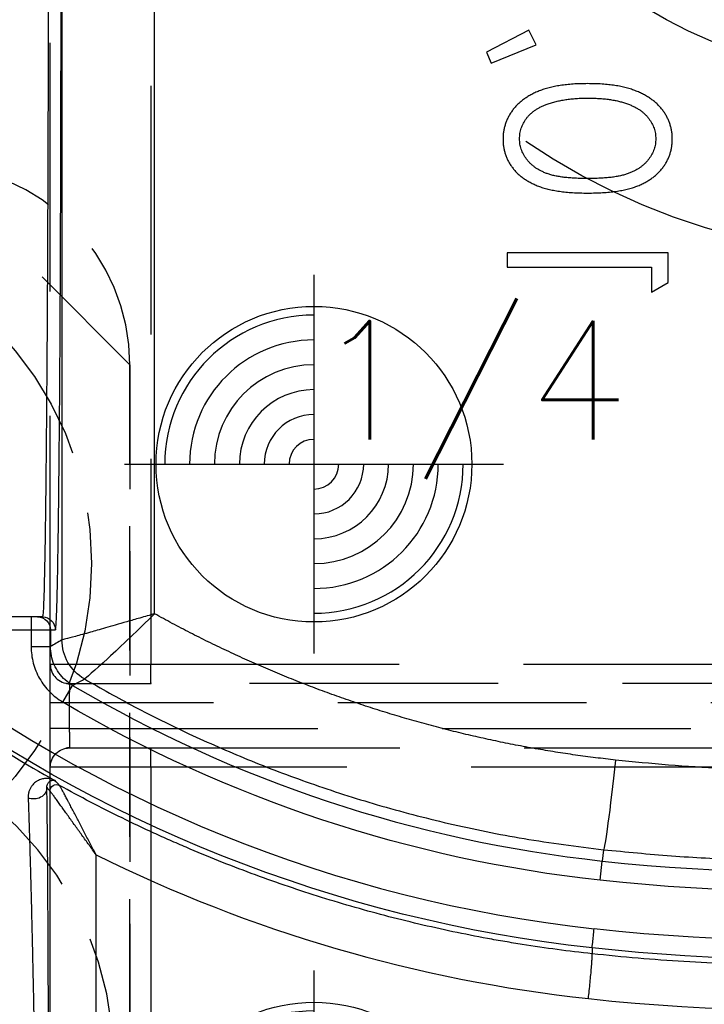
# Model space of a CAD drawing. Extents: x 2651 to 7771, y -1163 to 1075.
# Tile 203 of 256: x 4215 to 4229, y 291 to 311. Entities that reach past the tile are written whole.
import ezdxf

# ---------------------------------------------------------------- set-up
doc = ezdxf.new("R2010")
doc.units = 0
doc.header["$LTSCALE"] = 10
for name, pattern in [('CNSHID', [4, 3, -1]), ('DASHED', [0.75, 0.5, -0.25]), ('HIDDEN', [0.375, 0.25, -0.125])]:
    doc.linetypes.add(name, pattern=pattern)
doc.layers.get('0').update_dxf_attribs({"linetype": 'CONTINUOUS'})
doc.layers.get('Defpoints').update_dxf_attribs({"linetype": 'CONTINUOUS'})
for name, color, linetype in [('1', 7, 'CONTINUOUS'), ('204', 7, 'CONTINUOUS'), ('COOL', 150, 'HIDDEN'), ('DIM', 3, 'CONTINUOUS'), ('LAYER_103', 7, 'CONTINUOUS'), ('PIN', 3, 'CONTINUOUS'), ('WL1-HL', 4, 'CNSHID')]:
    doc.layers.add(name, color=color, linetype=linetype)
doc.styles.get("Standard").update_dxf_attribs({"font": 'romans.shx'})
doc.dimstyles.new('MM& INCH5', dxfattribs={"dimtxt": 5, "dimasz": 2.5, "dimexe": 1, "dimexo": 0.5, "dimtad": 0, "dimrnd": 1.38778e-17, "dimzin": 9, "dimdsep": 46, "dimtxsty": 'Standard', "dimblk": 'CLOSED', "dimcen": 0, "dimclrd": 3, "dimclre": 3, "dimclrt": 3, "dimazin": 2, "dimtfac": 0.75, "dimtofl": 0, "dimtmove": 0, "dimatfit": 3, "dimfxl": 0, "dimtolj": 1, "dimarcsym": 0})

# ---------------------------------------------------------------- blocks, each defined once
blk = doc.blocks.new('DSD')
at = {"layer": '1', "color": 6, "linetype": 'DASHED'}
for p, q in [((499.908, 511.092), (499.908, 526.896)), ((501.927, 526.896), (501.927, 511.092)), ((499.908, 511.092), (501.927, 511.092)), ((499.898, 510.703), (462.919, 510.703)), ((501.538, 510.703), (499.898, 510.703)), ((501.545, 510.315), (468.644, 510.315)), ((501.545, 509.797), (501.545, 510.315)), ((501.545, 510.315), (501.927, 510.315)), ((501.927, 510.315), (501.927, 509.797)), ((468.644, 509.797), (501.545, 509.797)), ((501.545, 509.797), (501.927, 509.797)), ((462.919, 509.408), (499.898, 509.408)), ((501.538, 509.408), (499.898, 509.408)), ((499.908, 459.883), (499.908, 509.019)), ((501.927, 509.019), (499.908, 509.019)), ((501.927, 509.019), (501.927, 460.933)), ((501.922, 508.326), (501.922, 508.663))]:
    blk.add_line(p, q, dxfattribs=at)
at = {"layer": '1', "color": 252, "linetype": 'Continuous'}
for p, q in [((501.935, 511.57), (501.935, 526.418)), ((501.004, 525.133), (501.004, 512.855)), ((490.87, 513.364), (490.828, 512.978)), ((490.803, 512.75), (490.828, 512.978)), ((501.675, 509.779), (501.477, 509.445)), ((501.923, 508.664), (501.923, 508.326)), ((502.312, 508.664), (501.923, 508.664)), ((502.312, 508.326), (502.312, 508.664)), ((501.692, 464.145), (501.692, 508.531)), ((501.923, 508.326), (501.825, 508.326)), ((502.312, 508.326), (501.923, 508.326)), ((502.711, 508.326), (502.312, 508.326)), ((502.312, 508.067), (502.312, 508.326)), ((499.831, 508.003), (499.831, 464.659))]:
    blk.add_line(p, q, dxfattribs=at)
at = {"layer": '1', "color": 7, "linetype": 'Continuous'}
for p, q in [((502.084, 508.067), (502.182, 508.067)), ((502.182, 508.067), (502.312, 508.067)), ((502.312, 508.067), (502.711, 508.067)), ((489.834, 501.531), (489.501, 501.341)), ((489.834, 501.033), (489.834, 501.531)), ((489.501, 501.341), (489.501, 500.742)), ((492.74, 501.033), (489.834, 501.033)), ((492.74, 500.742), (492.74, 501.033)), ((489.501, 500.742), (492.74, 500.742)), ((493.06, 496.922), (492.159, 496.555)), ((493.155, 496.704), (493.06, 496.922)), ((492.303, 496.258), (493.155, 496.704)), ((492.159, 496.555), (492.303, 496.258))]:
    blk.add_line(p, q, dxfattribs=at)
at = {"layer": '1', "color": 252, "linetype": 'Continuous', "extrusion": (0, 0, -1)}
for centre, radius, start, end in [((-486.693, 474.837), 40.124, 53.8028, 96.2068), ((-487.959, 486.516), 28.376, 96.2147, 157.8612), ((-486.693, 474.837), 38.753, 53.2604, 96.1879), ((-487.959, 486.516), 27.006, 96.1879, 120.5226)]:
    blk.add_arc(centre, radius, start, end, dxfattribs=at)
at = {"layer": '1', "color": 110, "linetype": 'Continuous'}
for centre, radius, start, end in [((486.693, 474.837), 39.735, 83.7932, 129.3821), ((487.959, 486.516), 27.988, 21.018, 83.7852)]:
    blk.add_arc(centre, radius, start, end, dxfattribs=at)
at = {"layer": '1', "color": 252, "linetype": 'Continuous'}
for centre, radius, start, end in [((486.693, 474.837), 38.365, 83.8121, 126.7396), ((487.959, 486.516), 26.617, 59.4774, 83.8121)]:
    blk.add_arc(centre, radius, start, end, dxfattribs=at)
at = {"layer": '1', "color": 7, "linetype": 'Continuous'}
blk.add_arc((487.959, 486.516), 28.454, 56.6874, 60.8315, dxfattribs=at)
at = {"layer": '1', "color": 6, "linetype": 'DASHED', "extrusion": (0, 0, -1)}
blk.add_arc((-501.538, 511.092), 0.389, 180, 270, dxfattribs=at)
at = {"layer": '1', "color": 6, "linetype": 'DASHED'}
blk.add_arc((501.538, 509.019), 0.389, 0, 90, dxfattribs=at)
at = {"layer": '1', "color": 252, "linetype": 'Continuous'}
for centre, major_axis, ratio, start_param, end_param in [((486.674, 474.837), (-41.149, 0), 1, 4.604494, 5.330589), ((464.37, 486.503), (-47.418, -0.042), 0.865972, 3.795115, 3.797219)]:
    blk.add_ellipse(centre, major_axis=major_axis, ratio=ratio, start_param=start_param, end_param=end_param, dxfattribs=at)
at = {"layer": '1', "color": 7, "linetype": 'Continuous'}
blk.add_ellipse((487.939, 486.516), major_axis=(-29.401, 0), ratio=1, start_param=4.251891, end_param=4.60449, dxfattribs=at)
at = {"layer": '1', "color": 252, "linetype": 'Continuous', "extrusion": (0, 0, -1)}
for centre, major_axis, ratio, start_param, end_param in [((490.608, 510.947), (0.196, 1.803), 0.026024, 4.709561, 6.274456), ((502.255, 511.501), (0.259, 0.004), 0.885838, 3.160401, 5.197109), ((501.805, 511.57), (-0.072, -0.108), 0.998651, 4.124129, 6.199042), ((501.805, 511.57), (0.0968, 0.0861), 0.999914, 0.727159, 2.802769), ((500.785, 508.531), (-0.452, 0.786), 0.999949, 1.049185, 2.092408), ((500.785, 508.531), (-0.106, -0.901), 0.999761, 3.551938, 4.595151), ((502.084, 508.326), (0, -0.259), 0.999962, 0, 1.570796), ((502.182, 508.326), (0, 0.259), 0.999962, 3.141593, 4.712389)]:
    blk.add_ellipse(centre, major_axis=major_axis, ratio=ratio, start_param=start_param, end_param=end_param, dxfattribs=at)
at = {"layer": '1', "color": 252, "linetype": 'Continuous'}
for points, knots in [([(501.961, 518.374), (501.961, 518.2), (501.961, 518.025), (501.961, 517.764), (501.961, 517.634), (501.962, 517.504), (501.962, 517.417), (501.962, 517.373), (501.962, 517.157), (501.962, 516.815), (501.963, 516.31), (501.965, 515.813), (501.966, 515.489), (501.967, 515.247), (501.967, 515.127), (501.967, 515.008), (501.968, 514.948), (501.968, 514.928), (501.968, 514.889), (501.969, 514.712), (501.97, 514.384), (501.973, 513.941), (501.974, 513.658), (501.976, 513.382), (501.977, 513.247), (501.978, 513.082), (501.978, 513.049), (501.979, 512.984), (501.979, 512.952), (501.98, 512.856), (501.981, 512.794), (501.982, 512.609), (501.984, 512.373), (501.987, 512.158), (501.989, 511.952), (501.99, 511.854), (501.993, 511.67), (501.994, 511.583), (501.996, 511.501)], [0, 0, 0, 0, 0.0625, 0.0625, 0.09375, 0.109375, 0.109375, 0.125, 0.125, 0.1875, 0.25, 0.3125, 0.375, 0.375, 0.40625, 0.421875, 0.421875, 0.429688, 0.429688, 0.4375, 0.5, 0.5625, 0.625, 0.625, 0.6875, 0.6875, 0.703125, 0.703125, 0.71875, 0.71875, 0.75, 0.75, 0.8125, 0.875, 0.875, 0.9375, 0.9375, 1, 1, 1, 1]), ([(491.031, 514.727), (491.03, 514.723), (491.026, 514.683), (491.011, 514.54), (491, 514.44), (490.989, 514.339)], [0, 0, 0, 0, 0.5, 0.5, 1, 1, 1, 1]), ([(490.803, 512.75), (490.348, 512.794), (489.437, 512.884), (488.065, 512.955), (485.663, 513), (482.338, 512.805), (478.26, 512.101), (474.598, 511.067), (471.361, 509.812), (468.547, 508.425), (466.128, 507.004), (464.694, 505.986), (464.023, 505.509)], [0, 0, 0, 0, 0.048366, 0.096732, 0.145099, 0.302324, 0.447855, 0.58169, 0.703824, 0.814256, 0.912982, 1, 1, 1, 1]), ([(501.241, 509.314), (500.906, 509.504), (500.217, 509.894), (499.122, 510.434), (497.945, 510.951), (496.682, 511.431), (495.333, 511.865), (493.899, 512.239), (492.382, 512.55), (491.337, 512.682), (490.803, 512.75)], [0, 0, 0, 0, 0.104323, 0.214554, 0.330692, 0.452738, 0.580692, 0.714553, 0.854323, 1, 1, 1, 1]), ([(502.312, 508.664), (502.312, 508.777), (502.297, 508.887), (502.24, 509.103), (502.197, 509.209), (502.086, 509.403), (502.017, 509.494), (501.86, 509.653), (501.772, 509.722), (501.675, 509.779)], [0, 0, 0, 0, 0.25, 0.25, 0.5, 0.5, 0.75, 0.75, 1, 1, 1, 1]), ([(501.477, 509.445), (501.473, 509.442), (501.469, 509.44), (501.443, 509.426), (501.422, 509.414), (501.347, 509.373), (501.294, 509.344), (501.241, 509.314)], [0, 0, 0, 0, 0.053761, 0.053761, 0.326804, 0.326804, 1, 1, 1, 1]), ([(501.477, 509.445), (501.528, 509.41), (501.632, 509.341), (501.758, 509.197), (501.853, 509.031), (501.912, 508.85), (501.92, 508.725), (501.923, 508.664)], [0, 0, 0, 0, 0.195653, 0.397798, 0.602202, 0.804347, 1, 1, 1, 1]), ([(499.831, 508.003), (500.161, 508.329), (500.499, 508.651), (501.039, 509.15), (501.229, 509.316), (501.241, 509.314)], [0, 0, 0, 0, 0.5, 0.5, 1, 1, 1, 1]), ([(499.831, 508.003), (499.929, 508.032), (500.117, 508.087), (500.382, 508.163), (500.614, 508.229), (500.812, 508.287), (500.977, 508.335), (501.194, 508.397), (501.436, 508.463), (501.643, 508.517), (501.675, 508.526), (501.691, 508.531)], [0, 0, 0, 0, 0.105119, 0.201549, 0.289295, 0.368365, 0.43877, 0.50053, 0.668056, 0.834313, 1, 1, 1, 1]), ([(501.969, 495.113), (501.969, 495.394), (501.969, 495.967), (501.97, 496.839), (501.972, 497.737), (501.975, 498.655), (501.978, 499.586), (501.982, 500.522), (501.986, 501.455), (501.992, 502.375), (501.998, 503.272), (502.005, 504.132), (502.012, 504.945), (502.02, 505.695), (502.029, 506.369), (502.039, 506.953), (502.049, 507.432), (502.06, 507.789), (502.072, 508.022), (502.08, 508.052), (502.084, 508.067)], [0, 0, 0, 0, 0.041403, 0.084471, 0.129205, 0.175604, 0.223668, 0.273397, 0.324791, 0.377851, 0.432575, 0.488964, 0.547018, 0.606736, 0.668119, 0.731167, 0.795879, 0.862255, 0.930296, 1, 1, 1, 1])]:
    blk.add_open_spline(points, degree=3, knots=knots, dxfattribs=at)
at = {"layer": '1', "color": 7, "linetype": 'Continuous'}
for points, knots in [([(502.372, 511.706), (502.369, 511.786), (502.366, 511.871), (502.36, 512.051), (502.357, 512.146), (502.35, 512.347), (502.344, 512.557), (502.337, 512.787), (502.332, 512.966), (502.33, 513.027), (502.328, 513.105), (502.327, 513.12), (502.327, 513.152), (502.325, 513.199), (502.321, 513.374), (502.316, 513.538), (502.309, 513.806), (502.303, 514.081), (502.292, 514.511), (502.286, 514.81), (502.282, 514.981), (502.282, 515), (502.281, 515.038), (502.28, 515.058), (502.279, 515.115), (502.277, 515.231), (502.274, 515.347), (502.269, 515.581), (502.263, 515.896), (502.254, 516.376), (502.245, 516.865), (502.239, 517.196), (502.235, 517.405), (502.235, 517.447), (502.233, 517.531), (502.231, 517.657), (502.229, 517.826), (502.227, 517.952), (502.225, 518.037), (502.225, 518.079), (502.223, 518.205), (502.221, 518.29), (502.22, 518.374)], [0, 0, 0, 0, 0.0625, 0.0625, 0.125, 0.125, 0.1875, 0.25, 0.25, 0.28125, 0.28125, 0.289063, 0.289063, 0.296875, 0.3125, 0.375, 0.375, 0.4375, 0.5, 0.5625, 0.5625, 0.570313, 0.570313, 0.578125, 0.578125, 0.59375, 0.625, 0.625, 0.6875, 0.75, 0.8125, 0.875, 0.875, 0.890625, 0.890625, 0.90625, 0.9375, 0.953125, 0.953125, 0.96875, 0.96875, 1, 1, 1, 1]), ([(463.127, 507.454), (463.378, 507.635), (463.757, 507.902), (464.204, 508.206), (464.397, 508.335), (464.526, 508.42), (464.591, 508.463), (465.173, 508.844), (466.221, 509.496), (467.834, 510.4), (468.936, 510.952), (469.772, 511.348), (470.193, 511.541), (470.688, 511.758), (470.901, 511.849), (471.044, 511.909), (471.115, 511.939), (471.757, 512.208), (472.904, 512.656), (474.644, 513.246), (476.404, 513.754), (478.183, 514.182), (479.981, 514.528), (481.797, 514.793), (483.021, 514.915), (483.791, 514.974), (483.945, 514.985), (484.176, 515), (484.253, 515.005), (484.408, 515.014), (484.793, 515.035), (485.179, 515.051), (486.104, 515.079), (487.337, 515.088), (489.185, 515.016), (490.416, 514.911), (491.031, 514.845)], [0, 0, 0, 0, 0.03125, 0.046875, 0.054688, 0.054688, 0.0625, 0.0625, 0.125, 0.1875, 0.25, 0.25, 0.28125, 0.296875, 0.304688, 0.304688, 0.3125, 0.3125, 0.375, 0.4375, 0.5, 0.5625, 0.625, 0.6875, 0.75, 0.75, 0.765625, 0.765625, 0.773438, 0.773438, 0.78125, 0.8125, 0.8125, 0.875, 0.9375, 1, 1, 1, 1]), ([(491.031, 514.845), (491.501, 514.794), (491.969, 514.731), (492.553, 514.638), (492.67, 514.619), (492.844, 514.589), (492.903, 514.579), (493.019, 514.558), (493.31, 514.506), (493.599, 514.448), (494.29, 514.303), (495.205, 514.087), (496.557, 513.695), (497.888, 513.238), (498.762, 512.889), (499.304, 512.656), (499.466, 512.585), (499.628, 512.513), (499.736, 512.464), (499.79, 512.44), (500.058, 512.317), (500.272, 512.216), (500.909, 511.904), (501.328, 511.686), (501.742, 511.457)], [0, 0, 0, 0, 0.125, 0.125, 0.15625, 0.15625, 0.171875, 0.171875, 0.1875, 0.25, 0.25, 0.375, 0.5, 0.625, 0.75, 0.75, 0.78125, 0.796875, 0.796875, 0.8125, 0.8125, 0.875, 0.875, 1, 1, 1, 1]), ([(501.004, 512.855), (501.014, 512.836), (501.023, 512.818), (501.042, 512.782), (501.052, 512.764), (501.081, 512.709), (501.118, 512.637), (501.175, 512.529), (501.231, 512.423), (501.277, 512.334), (501.309, 512.272), (501.323, 512.246), (501.332, 512.229), (501.336, 512.22), (501.359, 512.176), (501.377, 512.142), (501.412, 512.074), (501.43, 512.04), (501.464, 511.974), (501.481, 511.941), (501.515, 511.877), (501.535, 511.838), (501.555, 511.8), (501.563, 511.785), (501.567, 511.777), (501.579, 511.755), (501.587, 511.74), (501.609, 511.697), (501.624, 511.67), (501.644, 511.631), (501.654, 511.612), (501.665, 511.592), (501.67, 511.583), (501.673, 511.578), (501.675, 511.574), (501.682, 511.561), (501.693, 511.54), (501.708, 511.512), (501.717, 511.497), (501.722, 511.488), (501.725, 511.484), (501.728, 511.478), (501.731, 511.474), (501.733, 511.47), (501.734, 511.465), (501.745, 511.454), (501.741, 511.458)], [0, 0, 0, 0, 0.03125, 0.03125, 0.0625, 0.0625, 0.125, 0.1875, 0.25, 0.3125, 0.34375, 0.359375, 0.359375, 0.375, 0.375, 0.4375, 0.4375, 0.5, 0.5, 0.5625, 0.5625, 0.625, 0.640625, 0.640625, 0.65625, 0.65625, 0.6875, 0.6875, 0.75, 0.75, 0.78125, 0.796875, 0.804687, 0.804687, 0.8125, 0.8125, 0.84375, 0.875, 0.90625, 0.90625, 0.921875, 0.921875, 0.9375, 0.9375, 0.96875, 1, 1, 1, 1]), ([(501.004, 512.855), (501.028, 512.821), (501.052, 512.788), (501.088, 512.738), (501.1, 512.722), (501.124, 512.688), (501.136, 512.672), (501.172, 512.622), (501.219, 512.556), (501.29, 512.458), (501.348, 512.377), (501.389, 512.321), (501.406, 512.296), (501.418, 512.28), (501.424, 512.272), (501.452, 512.232), (501.475, 512.201), (501.52, 512.138), (501.542, 512.107), (501.585, 512.046), (501.607, 512.017), (501.649, 511.958), (501.675, 511.922), (501.7, 511.886), (501.71, 511.872), (501.715, 511.866), (501.73, 511.845), (501.74, 511.831), (501.768, 511.792), (501.786, 511.767), (501.812, 511.731), (501.825, 511.714), (501.837, 511.697), (501.845, 511.687), (501.848, 511.681), (501.86, 511.666), (501.874, 511.647), (501.893, 511.622), (501.903, 511.608), (501.91, 511.599), (501.913, 511.595), (501.917, 511.589), (501.92, 511.586), (501.924, 511.582), (501.926, 511.578), (501.937, 511.568), (501.932, 511.571)], [0, 0, 0, 0, 0.0625, 0.0625, 0.09375, 0.09375, 0.125, 0.125, 0.1875, 0.25, 0.3125, 0.34375, 0.359375, 0.359375, 0.375, 0.375, 0.4375, 0.4375, 0.5, 0.5, 0.5625, 0.5625, 0.625, 0.640625, 0.640625, 0.65625, 0.65625, 0.6875, 0.6875, 0.75, 0.75, 0.78125, 0.796875, 0.796875, 0.8125, 0.8125, 0.84375, 0.875, 0.90625, 0.90625, 0.921875, 0.921875, 0.9375, 0.9375, 0.96875, 1, 1, 1, 1]), ([(501.827, 511.361), (501.847, 511.351), (501.869, 511.342), (501.888, 511.335), (501.926, 511.324), (501.953, 511.32), (502.007, 511.317), (502.035, 511.318), (502.09, 511.327), (502.118, 511.335), (502.159, 511.352), (502.173, 511.359), (502.193, 511.371), (502.2, 511.375), (502.213, 511.383), (502.22, 511.388), (502.239, 511.403), (502.251, 511.413), (502.275, 511.437), (502.287, 511.45), (502.308, 511.479), (502.318, 511.495), (502.336, 511.528), (502.344, 511.547), (502.355, 511.576), (502.358, 511.587), (502.362, 511.603), (502.363, 511.608), (502.366, 511.62), (502.367, 511.625), (502.369, 511.643), (502.371, 511.655), (502.372, 511.68), (502.373, 511.693), (502.372, 511.706)], [0, 0, 0, 0, 0.0625, 0.125, 0.125, 0.25, 0.25, 0.375, 0.375, 0.5, 0.5, 0.5625, 0.5625, 0.59375, 0.59375, 0.625, 0.625, 0.6875, 0.6875, 0.75, 0.75, 0.8125, 0.8125, 0.875, 0.875, 0.90625, 0.90625, 0.921875, 0.921875, 0.9375, 0.9375, 0.96875, 0.96875, 1, 1, 1, 1]), ([(501.996, 511.501), (501.996, 511.496), (501.996, 511.487), (501.995, 511.478), (501.994, 511.469), (501.993, 511.465), (501.991, 511.457), (501.988, 511.446), (501.984, 511.436), (501.979, 511.423), (501.975, 511.418), (501.965, 511.402), (501.957, 511.393), (501.945, 511.382), (501.941, 511.378), (501.933, 511.372), (501.92, 511.364), (501.907, 511.359), (501.89, 511.354), (501.881, 511.353), (501.865, 511.352), (501.857, 511.353), (501.847, 511.354), (501.842, 511.356), (501.838, 511.357), (501.834, 511.359), (501.829, 511.36), (501.825, 511.362)], [0, 0, 0, 0, 0.03125, 0.0625, 0.0625, 0.09375, 0.09375, 0.125, 0.1875, 0.1875, 0.25, 0.25, 0.375, 0.375, 0.4375, 0.4375, 0.5, 0.625, 0.625, 0.75, 0.75, 0.875, 0.875, 0.9375, 0.96875, 0.96875, 1, 1, 1, 1]), ([(491.122, 499.538), (491.07, 499.538), (490.969, 499.537), (490.822, 499.531), (490.685, 499.52), (490.556, 499.505), (490.436, 499.487), (490.326, 499.462), (490.224, 499.435), (490.131, 499.403), (490.046, 499.367), (489.966, 499.327), (489.892, 499.283), (489.822, 499.237), (489.758, 499.187), (489.699, 499.134), (489.647, 499.076), (489.599, 499.015), (489.557, 498.952), (489.52, 498.886), (489.488, 498.819), (489.463, 498.749), (489.443, 498.679), (489.429, 498.606), (489.42, 498.531), (489.419, 498.481), (489.418, 498.455)], [0, 0, 0, 0, 0.068595, 0.133246, 0.194313, 0.251279, 0.304513, 0.354235, 0.400481, 0.443411, 0.484015, 0.523252, 0.561042, 0.5979, 0.633518, 0.668314, 0.702496, 0.736685, 0.770293, 0.803437, 0.835913, 0.86846, 0.900847, 0.933467, 0.966258, 1, 1, 1, 1]), ([(492.823, 498.455), (492.823, 498.481), (492.822, 498.531), (492.813, 498.606), (492.799, 498.678), (492.779, 498.749), (492.755, 498.818), (492.723, 498.885), (492.687, 498.95), (492.645, 499.013), (492.598, 499.073), (492.545, 499.131), (492.486, 499.184), (492.422, 499.233), (492.353, 499.281), (492.278, 499.324), (492.198, 499.364), (492.111, 499.401), (492.018, 499.433), (491.916, 499.462), (491.805, 499.485), (491.685, 499.504), (491.557, 499.52), (491.42, 499.531), (491.274, 499.537), (491.173, 499.538), (491.122, 499.538)], [0, 0, 0, 0, 0.033787, 0.066622, 0.099285, 0.131361, 0.163585, 0.196104, 0.228902, 0.262158, 0.295991, 0.330218, 0.36506, 0.400951, 0.43762, 0.475708, 0.515381, 0.556414, 0.599765, 0.646424, 0.696431, 0.749782, 0.806573, 0.867436, 0.931887, 1, 1, 1, 1]), ([(489.751, 498.446), (489.752, 498.481), (489.756, 498.553), (489.783, 498.659), (489.829, 498.76), (489.88, 498.841), (489.928, 498.903), (489.97, 498.947), (490.016, 498.987), (490.067, 499.025), (490.121, 499.06), (490.179, 499.093), (490.242, 499.122), (490.309, 499.149), (490.383, 499.172), (490.464, 499.192), (490.553, 499.21), (490.651, 499.223), (490.757, 499.234), (490.871, 499.241), (490.993, 499.247), (491.077, 499.247), (491.121, 499.247)], [0, 0, 0, 0, 0.060387, 0.120883, 0.182755, 0.247811, 0.281299, 0.315088, 0.349702, 0.384857, 0.420966, 0.458511, 0.497175, 0.537602, 0.580503, 0.627468, 0.678388, 0.733983, 0.793747, 0.857714, 0.926698, 1, 1, 1, 1]), ([(491.121, 499.247), (491.164, 499.247), (491.248, 499.247), (491.37, 499.241), (491.484, 499.234), (491.589, 499.224), (491.687, 499.209), (491.776, 499.193), (491.858, 499.173), (491.931, 499.149), (491.998, 499.123), (492.061, 499.093), (492.12, 499.062), (492.174, 499.026), (492.224, 498.988), (492.27, 498.947), (492.312, 498.903), (492.361, 498.841), (492.413, 498.76), (492.457, 498.658), (492.485, 498.553), (492.489, 498.481), (492.491, 498.446)], [0, 0, 0, 0, 0.072951, 0.141584, 0.205926, 0.265301, 0.320597, 0.371817, 0.41879, 0.461699, 0.502134, 0.540804, 0.578181, 0.614297, 0.649678, 0.684299, 0.718359, 0.752081, 0.817652, 0.879722, 0.939966, 1, 1, 1, 1]), ([(489.418, 498.455), (489.419, 498.429), (489.42, 498.378), (489.428, 498.303), (489.443, 498.229), (489.463, 498.157), (489.488, 498.086), (489.52, 498.018), (489.556, 497.951), (489.6, 497.887), (489.648, 497.825), (489.702, 497.766), (489.762, 497.711), (489.827, 497.658), (489.899, 497.61), (489.975, 497.564), (490.058, 497.523), (490.147, 497.484), (490.242, 497.45), (490.345, 497.419), (490.455, 497.394), (490.573, 497.373), (490.7, 497.357), (490.834, 497.345), (490.975, 497.339), (491.072, 497.338), (491.122, 497.337)], [0, 0, 0, 0, 0.033788, 0.067194, 0.099862, 0.132567, 0.165151, 0.197913, 0.231319, 0.265083, 0.299255, 0.334399, 0.369943, 0.406284, 0.444064, 0.482998, 0.523354, 0.565537, 0.609613, 0.656391, 0.705885, 0.758325, 0.813832, 0.872795, 0.934722, 1, 1, 1, 1]), ([(491.121, 497.628), (491.082, 497.629), (491.006, 497.63), (490.894, 497.633), (490.788, 497.643), (490.687, 497.654), (490.592, 497.67), (490.502, 497.688), (490.418, 497.711), (490.339, 497.736), (490.265, 497.764), (490.196, 497.796), (490.133, 497.829), (490.074, 497.866), (490.02, 497.905), (489.973, 497.947), (489.929, 497.991), (489.88, 498.053), (489.829, 498.134), (489.783, 498.234), (489.756, 498.339), (489.752, 498.41), (489.751, 498.446)], [0, 0, 0, 0, 0.065681, 0.128486, 0.188175, 0.245106, 0.299448, 0.350823, 0.399942, 0.446672, 0.491255, 0.533376, 0.573853, 0.612526, 0.649597, 0.685532, 0.720106, 0.753838, 0.818925, 0.880493, 0.940311, 1, 1, 1, 1]), ([(491.122, 497.337), (491.172, 497.338), (491.268, 497.339), (491.409, 497.345), (491.542, 497.357), (491.668, 497.372), (491.786, 497.393), (491.896, 497.419), (491.998, 497.447), (492.093, 497.482), (492.181, 497.52), (492.263, 497.562), (492.34, 497.607), (492.411, 497.655), (492.477, 497.707), (492.537, 497.763), (492.591, 497.822), (492.64, 497.885), (492.683, 497.95), (492.721, 498.016), (492.752, 498.086), (492.778, 498.156), (492.798, 498.228), (492.812, 498.302), (492.822, 498.378), (492.823, 498.429), (492.823, 498.455)], [0, 0, 0, 0, 0.065063, 0.126773, 0.185516, 0.240765, 0.29298, 0.34225, 0.388919, 0.432776, 0.474628, 0.514775, 0.553606, 0.591426, 0.628028, 0.663804, 0.698984, 0.733591, 0.767628, 0.801208, 0.834264, 0.866981, 0.89972, 0.932702, 0.966176, 1, 1, 1, 1]), ([(492.491, 498.446), (492.489, 498.41), (492.486, 498.338), (492.458, 498.233), (492.415, 498.132), (492.364, 498.052), (492.316, 497.991), (492.274, 497.948), (492.228, 497.908), (492.178, 497.87), (492.124, 497.836), (492.065, 497.804), (492.002, 497.775), (491.957, 497.759), (491.935, 497.751)], [0, 0, 0, 0, 0.112813, 0.225394, 0.339595, 0.459675, 0.521735, 0.583926, 0.648174, 0.713881, 0.781004, 0.851451, 0.924051, 1, 1, 1, 1]), ([(491.935, 497.751), (491.906, 497.741), (491.847, 497.721), (491.756, 497.696), (491.661, 497.675), (491.561, 497.657), (491.457, 497.645), (491.349, 497.635), (491.236, 497.629), (491.16, 497.628), (491.121, 497.628)], [0, 0, 0, 0, 0.110588, 0.224542, 0.342503, 0.464324, 0.590756, 0.722227, 0.858843, 1, 1, 1, 1])]:
    blk.add_open_spline(points, degree=3, knots=knots, dxfattribs=at)
at = {"layer": '1', "color": 252, "linetype": 'Continuous'}
for points, weights, degree in [([(491.105, 515.746), (491.008, 514.851), (491.031, 514.845)], [1, 0.709642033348, 1], 2), ([(465.739, 504.545), (473.041, 509.681), (481.685, 511.911), (490.56, 510.947)], [1, 0.957116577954, 0.957116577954, 1], 3), ([(490.56, 510.947), (493.826, 510.592), (496.958, 509.597), (499.831, 508.003)], [1, 0.98681524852, 0.98681524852, 1], 3), ([(501.825, 508.326), (501.757, 508.326), (501.71, 502.853), (501.71, 495.113)], [1, 0.804737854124, 0.804737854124, 1], 3)]:
    blk.add_rational_spline(points, weights, degree=degree, dxfattribs=at)
for points in [[(491.031, 514.725), (491.031, 514.765), (491.031, 514.805), (491.031, 514.845)], [(501.743, 511.457), (501.771, 511.425), (501.799, 511.393), (501.827, 511.361)], [(501.692, 508.531), (501.769, 508.575), (501.846, 508.619), (501.923, 508.664)]]:
    blk.add_open_spline(points, degree=3, dxfattribs=at)
at = {"layer": '1', "color": 7, "linetype": 'Continuous'}
for points in [[(501.742, 511.457), (501.742, 511.457), (501.743, 511.457), (501.743, 511.457)], [(501.241, 509.314), (501.241, 509.314), (501.241, 509.314), (501.241, 509.314)], [(501.691, 508.531), (501.691, 508.531), (501.691, 508.531), (501.692, 508.531)]]:
    blk.add_open_spline(points, degree=3, dxfattribs=at)
at = {"layer": '1', "color": 6, "linetype": 'DASHED'}
for points in [[(488.461, 511.092), (499.908, 511.092)], [(501.539, 510.696), (501.609, 510.71)], [(501.609, 509.401), (501.539, 509.416)], [(499.908, 509.019), (462.929, 509.019)]]:
    blk.add_open_spline(points, degree=1, dxfattribs=at)
for points, knots in [([(499.908, 511.092), (499.908, 510.99), (499.907, 510.889), (499.904, 510.745), (499.902, 510.702), (499.897, 510.703)], [0, 0, 0, 0, 0.5, 0.5, 1, 1, 1, 1]), ([(501.545, 510.315), (501.543, 510.416), (501.541, 510.518), (501.539, 510.661), (501.542, 510.706), (501.536, 510.703)], [0, 0, 0, 0, 0.5, 0.5, 1, 1, 1, 1]), ([(501.538, 509.408), (501.539, 509.413), (501.54, 509.424), (501.542, 509.498), (501.544, 509.593), (501.545, 509.696), (501.545, 509.764), (501.545, 509.797)], [0, 0, 0, 0, 0.240928, 0.461441, 0.661485, 0.841017, 1, 1, 1, 1]), ([(499.897, 509.408), (499.902, 509.409), (499.904, 509.366), (499.907, 509.222), (499.908, 509.121), (499.908, 509.019)], [0, 0, 0, 0, 0.5, 0.5, 1, 1, 1, 1])]:
    blk.add_open_spline(points, degree=3, knots=knots, dxfattribs=at)
for points in [[(501.927, 511.094), (501.927, 511.09), (501.927, 510.77), (501.927, 510.315)], [(501.927, 509.797), (501.927, 509.341), (501.927, 509.015), (501.927, 509.022)]]:
    blk.add_rational_spline(points, [1, 0.804737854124, 0.804737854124, 1], degree=3, dxfattribs=at)
blk = doc.blocks.new('*D178')
at = {"layer": 'Defpoints', "color": 0}
for p in [(4171.684, 387.642), (4446.684, 255.642), (4473.321, 255.642)]:
    blk.add_point(p, dxfattribs=at)
at = {"layer": 'DIM', "color": 3, "lineweight": -2}
blk.add_line((4447.184, 255.642), (4473.321, 255.642), dxfattribs=at)
at = {"layer": 'DIM', "color": 3, "insert": (4496.327, 255.642), "char_height": 5, "attachment_point": 5}
blk.add_mtext('\\A1;132 [5.197]', dxfattribs=at)
blk = doc.blocks.new('_Closed')
at = {"color": 0, "linetype": 'ByBlock', "lineweight": -2}
for p, q in [((-1, 0.1667), (0, 0)), ((-1, 0.1667), (-1, -0.1667)), ((0, 0), (-1, -0.1667)), ((0, 0), (-1, 0))]:
    blk.add_line(p, q, dxfattribs=at)
blk = doc.blocks.new('*D179')
at = {"layer": 'Defpoints', "color": 0}
for p in [(4171.684, 387.642), (4473.321, 263.642), (4381.212, 262.642)]:
    blk.add_point(p, dxfattribs=at)
at = {"layer": 'DIM', "color": 3, "lineweight": -2}
for p, q in [((4463.321, 262.642), (4468.321, 263.642)), ((4468.321, 263.642), (4473.321, 263.642)), ((4381.712, 262.642), (4463.321, 262.642))]:
    blk.add_line(p, q, dxfattribs=at)
at = {"layer": 'DIM', "color": 3, "insert": (4496.327, 263.642), "char_height": 5, "attachment_point": 5}
blk.add_mtext('\\A1;125 [4.921]', dxfattribs=at)
blk = doc.blocks.new('*D180')
at = {"layer": 'Defpoints', "color": 0}
for p in [(4171.684, 387.642), (4446.684, 212.642), (4473.321, 212.642)]:
    blk.add_point(p, dxfattribs=at)
at = {"layer": 'DIM', "color": 3, "lineweight": -2}
blk.add_line((4447.184, 212.642), (4473.321, 212.642), dxfattribs=at)
at = {"layer": 'DIM', "color": 3, "insert": (4493.946, 212.642), "char_height": 5, "attachment_point": 5}
blk.add_mtext('\\A1;175 [6.89]', dxfattribs=at)
blk = doc.blocks.new('*D181')
at = {"layer": 'Defpoints', "color": 0}
for p in [(4171.684, 387.642), (4446.684, 182.642), (4473.321, 182.642)]:
    blk.add_point(p, dxfattribs=at)
at = {"layer": 'DIM', "color": 3, "lineweight": -2}
blk.add_line((4447.184, 182.642), (4473.321, 182.642), dxfattribs=at)
at = {"layer": 'DIM', "color": 3, "insert": (4496.684, 182.642), "char_height": 5, "attachment_point": 5}
blk.add_mtext('\\A1;205 [8.071]', dxfattribs=at)
blk = doc.blocks.new('*D182')
at = {"layer": 'Defpoints', "color": 0}
for p in [(4171.684, 387.642), (4446.684, 162.642), (4473.321, 162.642)]:
    blk.add_point(p, dxfattribs=at)
at = {"layer": 'DIM', "color": 3, "lineweight": -2}
blk.add_line((4447.184, 162.642), (4473.321, 162.642), dxfattribs=at)
at = {"layer": 'DIM', "color": 3, "insert": (4496.684, 162.642), "char_height": 5, "attachment_point": 5}
blk.add_mtext('\\A1;225 [8.858]', dxfattribs=at)
blk = doc.blocks.new('*D183')
at = {"layer": 'Defpoints', "color": 0}
for p in [(4171.684, 387.642), (4446.684, 119.642), (4473.321, 119.642)]:
    blk.add_point(p, dxfattribs=at)
at = {"layer": 'DIM', "color": 3, "lineweight": -2}
blk.add_line((4447.184, 119.642), (4473.321, 119.642), dxfattribs=at)
at = {"layer": 'DIM', "color": 3, "insert": (4499.065, 119.642), "char_height": 5, "attachment_point": 5}
blk.add_mtext('\\A1;268 [10.551]', dxfattribs=at)
blk = doc.blocks.new('*D184')
at = {"layer": 'Defpoints', "color": 0}
for p in [(4171.684, 387.642), (4446.684, 12.642), (4473.321, 12.642)]:
    blk.add_point(p, dxfattribs=at)
at = {"layer": 'DIM', "color": 3, "lineweight": -2}
blk.add_line((4447.184, 12.642), (4473.321, 12.642), dxfattribs=at)
at = {"layer": 'DIM', "color": 3, "insert": (4499.065, 12.642), "char_height": 5, "attachment_point": 5}
blk.add_mtext('\\A1;375 [14.764]', dxfattribs=at)
blk = doc.blocks.new('*D185')
at = {"layer": 'Defpoints', "color": 0}
for p in [(4171.684, 387.642), (4446.684, 55.642), (4473.321, 55.642)]:
    blk.add_point(p, dxfattribs=at)
at = {"layer": 'DIM', "color": 3, "lineweight": -2}
blk.add_line((4447.184, 55.642), (4473.321, 55.642), dxfattribs=at)
at = {"layer": 'DIM', "color": 3, "insert": (4499.065, 55.642), "char_height": 5, "attachment_point": 5}
blk.add_mtext('\\A1;332 [13.071]', dxfattribs=at)
blk = doc.blocks.new('*D186')
at = {"layer": 'Defpoints', "color": 0}
for p in [(4171.684, 387.642), (4381.212, -22.358), (4473.321, -22.358)]:
    blk.add_point(p, dxfattribs=at)
at = {"layer": 'DIM', "color": 3, "lineweight": -2}
blk.add_line((4381.712, -22.358), (4473.321, -22.358), dxfattribs=at)
at = {"layer": 'DIM', "color": 3, "insert": (4499.065, -22.358), "char_height": 5, "attachment_point": 5}
blk.add_mtext('\\A1;410 [16.142]', dxfattribs=at)
blk = doc.blocks.new('*D187')
at = {"layer": 'Defpoints', "color": 0}
for p in [(4171.684, 387.642), (4274.104, -57.358), (4473.321, -57.358)]:
    blk.add_point(p, dxfattribs=at)
at = {"layer": 'DIM', "color": 3, "lineweight": -2}
blk.add_line((4274.604, -57.358), (4473.321, -57.358), dxfattribs=at)
at = {"layer": 'DIM', "color": 3, "insert": (4496.684, -57.358), "char_height": 5, "attachment_point": 5}
blk.add_mtext('\\A1;445 [17.52]', dxfattribs=at)
blk = doc.blocks.new('*D188')
at = {"layer": 'Defpoints', "color": 0}
for p in [(4171.684, 387.642), (4271.924, -104.358), (4473.321, -104.358)]:
    blk.add_point(p, dxfattribs=at)
at = {"layer": 'DIM', "color": 3, "lineweight": -2}
blk.add_line((4272.424, -104.358), (4473.321, -104.358), dxfattribs=at)
at = {"layer": 'DIM', "color": 3, "insert": (4496.684, -104.358), "char_height": 5, "attachment_point": 5}
blk.add_mtext('\\A1;492 [19.37]', dxfattribs=at)
blk = doc.blocks.new('*D189')
at = {"layer": 'Defpoints', "color": 0}
for p in [(4171.684, 387.642), (4285.884, -124.358), (4473.321, -124.358)]:
    blk.add_point(p, dxfattribs=at)
at = {"layer": 'DIM', "color": 3, "lineweight": -2}
blk.add_line((4286.384, -124.358), (4473.321, -124.358), dxfattribs=at)
at = {"layer": 'DIM', "color": 3, "insert": (4499.065, -124.358), "char_height": 5, "attachment_point": 5}
blk.add_mtext('\\A1;512 [20.157]', dxfattribs=at)
blk = doc.blocks.new('*D193')
at = {"layer": 'Defpoints', "color": 0}
for p in [(4171.684, 387.642), (4401.864, -82.358), (4473.321, -82.358)]:
    blk.add_point(p, dxfattribs=at)
at = {"layer": 'DIM', "color": 3, "lineweight": -2}
blk.add_line((4402.364, -82.358), (4473.321, -82.358), dxfattribs=at)
at = {"layer": 'DIM', "color": 3, "insert": (4499.065, -82.358), "char_height": 5, "attachment_point": 5}
blk.add_mtext('\\A1;470 [18.504]', dxfattribs=at)
blk = doc.blocks.new('*D199')
at = {"layer": 'Defpoints', "color": 0}
for p in [(4171.684, 387.642), (4256.684, -119.598), (4256.684, -149.953)]:
    blk.add_point(p, dxfattribs=at)
at = {"layer": 'DIM', "color": 3, "lineweight": -2}
blk.add_line((4256.684, -120.098), (4256.684, -149.953), dxfattribs=at)
at = {"layer": 'DIM', "color": 3, "insert": (4256.684, -170.935), "char_height": 5, "attachment_point": 5, "rotation": 90}
blk.add_mtext('\\A1;85 [3.346]', dxfattribs=at)
blk = doc.blocks.new('*D200')
at = {"layer": 'Defpoints', "color": 0}
for p in [(4171.684, 387.642), (4278.684, -131.558), (4278.684, -149.953)]:
    blk.add_point(p, dxfattribs=at)
at = {"layer": 'DIM', "color": 3, "lineweight": -2}
blk.add_line((4278.684, -132.058), (4278.684, -149.953), dxfattribs=at)
at = {"layer": 'DIM', "color": 3, "insert": (4278.684, -172.959), "char_height": 5, "attachment_point": 5, "rotation": 90}
blk.add_mtext('\\A1;107 [4.213]', dxfattribs=at)
blk = doc.blocks.new('*D201')
at = {"layer": 'Defpoints', "color": 0}
for p in [(4171.684, 387.642), (4296.684, -137.358), (4296.684, -149.953)]:
    blk.add_point(p, dxfattribs=at)
at = {"layer": 'DIM', "color": 3, "lineweight": -2}
blk.add_line((4296.684, -137.858), (4296.684, -149.953), dxfattribs=at)
at = {"layer": 'DIM', "color": 3, "insert": (4296.684, -172.959), "char_height": 5, "attachment_point": 5, "rotation": 90}
blk.add_mtext('\\A1;125 [4.921]', dxfattribs=at)
blk = doc.blocks.new('*D202')
at = {"layer": 'Defpoints', "color": 0}
for p in [(4171.684, 387.642), (4246.684, -84.778), (4246.684, -149.953)]:
    blk.add_point(p, dxfattribs=at)
at = {"layer": 'DIM', "color": 3, "lineweight": -2}
blk.add_line((4246.684, -85.278), (4246.684, -149.953), dxfattribs=at)
at = {"layer": 'DIM', "color": 3, "insert": (4246.684, -170.935), "char_height": 5, "attachment_point": 5, "rotation": 90}
blk.add_mtext('\\A1;75 [2.953]', dxfattribs=at)
blk = doc.blocks.new('*D203')
at = {"layer": 'Defpoints', "color": 0}
for p in [(4171.684, 387.642), (4368.684, -115.538), (4368.684, -149.953)]:
    blk.add_point(p, dxfattribs=at)
at = {"layer": 'DIM', "color": 3, "lineweight": -2}
blk.add_line((4368.684, -116.038), (4368.684, -149.953), dxfattribs=at)
at = {"layer": 'DIM', "color": 3, "insert": (4368.684, -172.959), "char_height": 5, "attachment_point": 5, "rotation": 90}
blk.add_mtext('\\A1;197 [7.756]', dxfattribs=at)
blk = doc.blocks.new('117')
at = {"layer": 'WL1-HL'}
for radius in [13.87, 10.3]:
    blk.add_circle((254.95, 1693.104), radius, dxfattribs=at)
blk = doc.blocks.new('A$C257357D5')
at = {"layer": 'COOL'}
blk.add_circle((61, 32), 9.5, dxfattribs=at)
blk.add_blockref('117', (-193.95, -1661.104), dxfattribs=at)
blk = doc.blocks.new('*U6', base_point=(965.4695, 1808.9548))
blk.add_circle((965.4695, 1808.9548), 0.5)
for radius, start, end in [(0.4724, 90, 180), (0.3937, 90, 180), (0.315, 90, 180), (0.2362, 90, 180), (0.1575, 90, 180), (0.0787, 90, 180), (0.0787, 270, 0), (0.1575, 270, 0), (0.2362, 270, 0), (0.315, 270, 0), (0.3937, 270, 0), (0.4724, 270, 0)]:
    blk.add_arc((965.4695, 1808.9548), radius, start, end)
at = {"layer": 'PIN'}
for p, q in [((965.4695, 1809.5548), (965.4695, 1808.3548)), ((964.8695, 1808.9548), (966.0695, 1808.9548))]:
    blk.add_line(p, q, dxfattribs=at)
blk = doc.blocks.new('A$C5B154A66')
at = {"layer": '204', "color": 6, "linetype": 'HIDDEN'}
for p, q in [((45.3, 16), (41.3, 20)), ((45.3, -16), (45.3, 16))]:
    blk.add_line(p, q, dxfattribs=at)
blk.add_circle((37.8, 12), 6.73, dxfattribs=at)
blk.add_arc((38.3, 2), 6.67, 0, 180, dxfattribs=at)
at = {"layer": 'LAYER_103', "color": 6, "linetype": 'HIDDEN'}
blk.add_line((45.3, 16), (45.3, -16), dxfattribs=at)
blk.add_arc((41.3, 16), 4, 0, 90, dxfattribs=at)

msp = doc.modelspace()

# ---------------------------------------------------------------- block references
at = {"layer": 'DIM', "rotation": 180}
msp.add_blockref('DSD', (4717.309, 806.636), dxfattribs=at)
at = {"layer": 'DIM'}
for name in ['A$C257357D5', 'A$C5B154A66']:
    msp.add_blockref(name, (4171.684, 287.642), dxfattribs=at)
at = {"layer": 'PIN', "xscale": 6.35, "yscale": 6.35, "zscale": 6.35}
for p in [(4220.684, 301.642), (4220.684, 287.642)]:
    msp.add_blockref('*U6', p, dxfattribs=at)

# ---------------------------------------------------------------- texts
at = {"layer": 'PIN', "color": 4}
msp.add_text('1/4', height=2.3813, dxfattribs=at).set_placement((4220.684, 302.142))

# ---------------------------------------------------------------- dimensions: what is measured, and where the dimension line sits
at = {"layer": 'DIM'}
for feature_location, offset, dtype, picture, middle in [((4446.684, 255.642), (26.637, 0), 0, '*D178', (4496.327, 255.642)), ((4381.212, 262.642), (92.109, 1), 0, '*D179', (4496.327, 263.642)), ((4446.684, 212.642), (26.637, 0), 0, '*D180', (4493.946, 212.642)), ((4446.684, 182.642), (26.637, 0), 0, '*D181', (4496.684, 182.642)), ((4446.684, 162.642), (26.637, 0), 0, '*D182', (4496.684, 162.642)), ((4446.684, 119.642), (26.637, 0), 0, '*D183', (4499.065, 119.642)), ((4446.684, 12.642), (26.637, 0), 0, '*D184', (4499.065, 12.642)), ((4446.684, 55.642), (26.637, 0), 0, '*D185', (4499.065, 55.642)), ((4381.212, -22.358), (92.109, 0), 0, '*D186', (4499.065, -22.358)), ((4274.104, -57.358), (199.217, 0), 0, '*D187', (4496.684, -57.358)), ((4271.924, -104.358), (201.397, 0), 0, '*D188', (4496.684, -104.358)), ((4285.884, -124.358), (187.437, 0), 0, '*D189', (4499.065, -124.358)), ((4401.864, -82.358), (71.457, 0), 0, '*D193', (4499.065, -82.358)), ((4256.684, -119.598), (0, -30.355), 1, '*D199', (4256.684, -170.935)), ((4278.684, -131.558), (0, -18.395), 1, '*D200', (4278.684, -172.959)), ((4296.684, -137.358), (0, -12.595), 1, '*D201', (4296.684, -172.959)), ((4246.684, -84.778), (0, -65.175), 1, '*D202', (4246.684, -170.935)), ((4368.684, -115.538), (0, -34.415), 1, '*D203', (4368.684, -172.959))]:
    dim = msp.add_ordinate_dim(feature_location=feature_location, offset=offset, dtype=dtype, origin=(4171.684, 387.642), dimstyle='MM& INCH5', dxfattribs=at)
    dim.commit()
    dim.dimension.update_dxf_attribs({"geometry": picture, "text_midpoint": middle})

doc.saveas('drawing.dxf')
